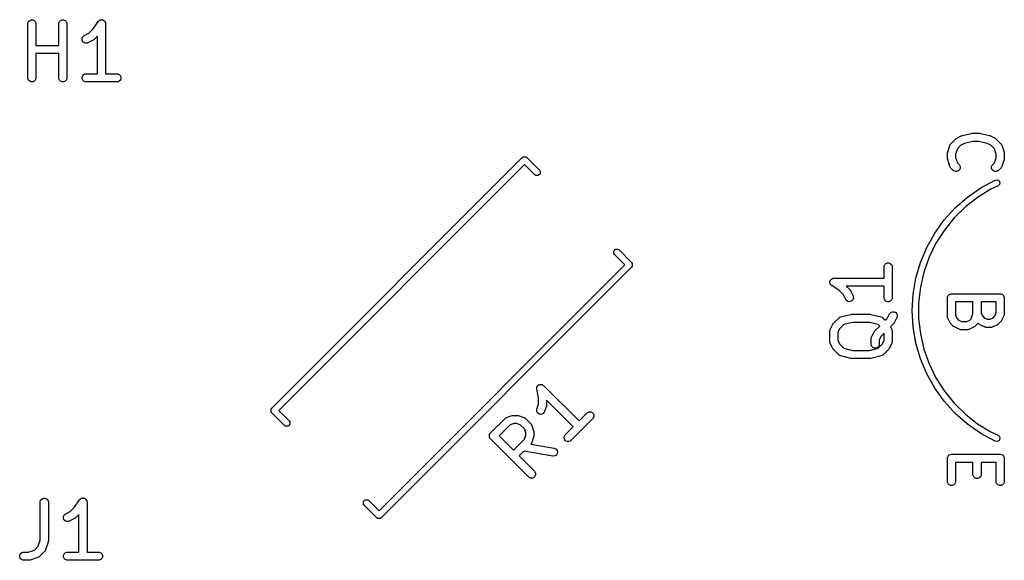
# Model space of a CAD drawing. Header units: inches. Extents: x 4.16 to 5.59, y -4.16 to -3.08.
# Tile 4 of 6: x 4.18 to 4.9, y -3.47 to -3.08. Entities that reach past the tile are written whole.
import ezdxf

# ---------------------------------------------------------------- set-up
doc = ezdxf.new("R2010")
doc.units = ezdxf.units.IN
doc.header["$MEASUREMENT"] = 0
doc.layers.add('F.Silkscreen', color=41, linetype='CONTINUOUS', true_color=0xf2eda1)

msp = doc.modelspace()

# ---------------------------------------------------------------- linework, layer by layer
at = {"layer": 'F.Silkscreen', "linetype": 'CONTINUOUS'}
for p, q in [((4.18752, -3.07893), (4.18758, -3.07835)), ((4.18752, -3.1183), (4.18752, -3.07893)), ((4.18758, -3.07835), (4.18802, -3.07729)), ((4.18802, -3.07729), (4.18884, -3.07647)), ((4.18884, -3.07647), (4.1899, -3.07603)), ((4.1899, -3.07603), (4.19105, -3.07603)), ((4.19105, -3.07603), (4.19212, -3.07647)), ((4.19212, -3.07647), (4.19293, -3.07729)), ((4.19293, -3.07729), (4.19337, -3.07835)), ((4.19337, -3.07835), (4.19343, -3.07893)), ((4.19343, -3.07893), (4.19343, -3.09472)), ((4.21002, -3.07893), (4.21008, -3.07835)), ((4.21002, -3.09472), (4.21002, -3.07893)), ((4.21008, -3.07835), (4.21052, -3.07729)), ((4.21052, -3.07729), (4.21133, -3.07647)), ((4.21133, -3.07647), (4.2124, -3.07603)), ((4.2124, -3.07603), (4.21355, -3.07603)), ((4.21355, -3.07603), (4.21461, -3.07647)), ((4.21461, -3.07647), (4.21543, -3.07729)), ((4.21543, -3.07729), (4.21587, -3.07835)), ((4.21587, -3.07835), (4.21593, -3.07893)), ((4.21593, -3.07893), (4.21593, -3.1183)), ((4.23505, -3.08267), (4.23864, -3.07729)), ((4.23864, -3.07729), (4.239, -3.07684)), ((4.23864, -3.07729), (4.23864, -3.07729)), ((4.23864, -3.07729), (4.23864, -3.07729)), ((4.23864, -3.07729), (4.23864, -3.07729)), ((4.239, -3.07684), (4.23925, -3.07668)), ((4.23925, -3.07668), (4.23945, -3.07647)), ((4.23945, -3.07647), (4.23972, -3.07636)), ((4.23972, -3.07636), (4.23996, -3.0762)), ((4.23996, -3.0762), (4.24025, -3.07615)), ((4.24025, -3.07615), (4.24052, -3.07603)), ((4.24052, -3.07603), (4.24081, -3.07603)), ((4.24081, -3.07603), (4.24109, -3.07598)), ((4.24109, -3.07598), (4.24138, -3.07603)), ((4.24138, -3.07603), (4.24167, -3.07603)), ((4.24167, -3.07603), (4.24194, -3.07614)), ((4.24194, -3.07614), (4.24222, -3.0762)), ((4.24222, -3.0762), (4.24247, -3.07636)), ((4.24247, -3.07636), (4.24274, -3.07647)), ((4.24274, -3.07647), (4.24294, -3.07668)), ((4.24294, -3.07668), (4.24318, -3.07684)), ((4.24318, -3.07684), (4.24334, -3.07708)), ((4.24334, -3.07708), (4.24355, -3.07729)), ((4.24355, -3.07729), (4.24366, -3.07756)), ((4.24366, -3.07756), (4.24382, -3.0778)), ((4.24382, -3.0778), (4.24388, -3.07808)), ((4.24388, -3.07808), (4.24399, -3.07835)), ((4.24399, -3.07835), (4.24405, -3.07892)), ((4.24405, -3.07892), (4.24405, -3.07893)), ((4.24405, -3.07893), (4.24405, -3.07893)), ((4.24405, -3.07893), (4.24405, -3.07893)), ((4.24405, -3.07893), (4.24405, -3.11535)), ((4.22853, -3.08754), (4.23185, -3.08588)), ((4.23185, -3.08588), (4.23505, -3.08267)), ((4.22692, -3.08981), (4.22728, -3.08872)), ((4.227, -3.09096), (4.22692, -3.08981)), ((4.22751, -3.09199), (4.227, -3.09096)), ((4.22728, -3.08872), (4.22804, -3.08785)), ((4.22838, -3.09274), (4.22751, -3.09199)), ((4.22804, -3.08785), (4.22853, -3.08754)), ((4.22948, -3.09311), (4.22838, -3.09274)), ((4.23063, -3.09303), (4.22948, -3.09311)), ((4.23117, -3.09282), (4.23063, -3.09303)), ((4.23492, -3.09094), (4.23117, -3.09282)), ((4.23516, -3.09079), (4.23492, -3.09094)), ((4.23524, -3.09076), (4.23516, -3.09079)), ((4.23532, -3.09069), (4.23524, -3.09076)), ((4.23541, -3.09064), (4.23532, -3.09069)), ((4.23546, -3.09058), (4.23541, -3.09064)), ((4.23568, -3.09039), (4.23546, -3.09058)), ((4.23814, -3.08793), (4.23568, -3.09039)), ((4.23814, -3.11535), (4.23814, -3.08793)), ((4.19343, -3.09472), (4.21002, -3.09472)), ((4.21002, -3.10063), (4.19343, -3.10063)), ((4.19343, -3.10063), (4.19343, -3.1183)), ((4.21002, -3.1183), (4.21002, -3.10063)), ((4.18758, -3.11888), (4.18752, -3.1183)), ((4.18802, -3.11994), (4.18758, -3.11888)), ((4.18884, -3.12076), (4.18802, -3.11994)), ((4.1899, -3.1212), (4.18884, -3.12076)), ((4.19105, -3.1212), (4.1899, -3.1212)), ((4.19212, -3.12076), (4.19105, -3.1212)), ((4.19293, -3.11994), (4.19212, -3.12076)), ((4.19337, -3.11888), (4.19293, -3.11994)), ((4.19343, -3.1183), (4.19337, -3.11888)), ((4.21008, -3.11888), (4.21002, -3.1183)), ((4.21052, -3.11994), (4.21008, -3.11888)), ((4.21133, -3.12076), (4.21052, -3.11994)), ((4.2124, -3.1212), (4.21133, -3.12076)), ((4.21355, -3.1212), (4.2124, -3.1212)), ((4.21461, -3.12076), (4.21355, -3.1212)), ((4.21543, -3.11994), (4.21461, -3.12076)), ((4.21587, -3.11888), (4.21543, -3.11994)), ((4.21593, -3.1183), (4.21587, -3.11888)), ((4.22695, -3.11772), (4.22739, -3.11666)), ((4.22695, -3.11888), (4.22695, -3.11772)), ((4.22739, -3.11994), (4.22695, -3.11888)), ((4.22739, -3.11666), (4.22821, -3.11584)), ((4.22821, -3.12076), (4.22739, -3.11994)), ((4.22821, -3.11584), (4.22927, -3.1154)), ((4.22927, -3.1212), (4.22821, -3.12076)), ((4.22927, -3.1154), (4.22985, -3.11535)), ((4.22985, -3.12125), (4.22927, -3.1212)), ((4.22985, -3.11535), (4.23814, -3.11535)), ((4.25234, -3.12125), (4.22985, -3.12125)), ((4.24405, -3.11535), (4.25234, -3.11535)), ((4.25234, -3.11535), (4.25292, -3.1154)), ((4.25292, -3.1212), (4.25234, -3.12125)), ((4.25292, -3.1154), (4.25398, -3.11584)), ((4.25398, -3.12076), (4.25292, -3.1212)), ((4.25398, -3.11584), (4.2548, -3.11666)), ((4.2548, -3.11994), (4.25398, -3.12076)), ((4.2548, -3.11666), (4.25524, -3.11772)), ((4.25524, -3.11888), (4.2548, -3.11994)), ((4.25524, -3.11772), (4.25524, -3.11888)), ((4.85895, -3.1661), (4.86232, -3.16272)), ((4.86232, -3.16272), (4.86255, -3.16254)), ((4.86255, -3.16254), (4.8626, -3.16248)), ((4.8626, -3.16248), (4.86269, -3.16242)), ((4.86269, -3.16242), (4.86277, -3.16235)), ((4.86277, -3.16235), (4.86284, -3.16232)), ((4.86284, -3.16232), (4.86309, -3.16217)), ((4.86309, -3.16217), (4.86646, -3.16048)), ((4.86646, -3.16048), (4.86651, -3.16046)), ((4.86651, -3.16046), (4.86652, -3.16045)), ((4.86652, -3.16045), (4.86677, -3.16037)), ((4.86677, -3.16037), (4.867, -3.16027)), ((4.867, -3.16027), (4.86703, -3.16027)), ((4.86703, -3.16027), (4.86707, -3.16026)), ((4.86707, -3.16026), (4.87382, -3.15857)), ((4.8749, -3.16439), (4.86882, -3.16591)), ((4.87382, -3.15857), (4.87392, -3.15855)), ((4.87392, -3.15855), (4.87396, -3.15854)), ((4.87396, -3.15854), (4.87417, -3.15852)), ((4.87417, -3.15852), (4.87439, -3.15848)), ((4.87439, -3.15848), (4.87443, -3.15849)), ((4.87443, -3.15849), (4.87453, -3.15848)), ((4.87453, -3.15848), (4.8796, -3.15848)), ((4.87923, -3.16439), (4.8749, -3.16439)), ((4.88531, -3.16591), (4.87923, -3.16439)), ((4.8796, -3.15848), (4.8797, -3.15849)), ((4.8797, -3.15849), (4.87974, -3.15848)), ((4.87974, -3.15848), (4.87995, -3.15852)), ((4.87995, -3.15852), (4.88017, -3.15854)), ((4.88017, -3.15854), (4.88021, -3.15855)), ((4.88021, -3.15855), (4.88031, -3.15857)), ((4.88031, -3.15857), (4.88706, -3.16026)), ((4.88706, -3.16026), (4.8871, -3.16027)), ((4.8871, -3.16027), (4.88712, -3.16027)), ((4.88712, -3.16027), (4.88736, -3.16037)), ((4.88736, -3.16037), (4.88761, -3.16045)), ((4.88761, -3.16045), (4.88762, -3.16046)), ((4.88762, -3.16046), (4.88767, -3.16048)), ((4.88767, -3.16048), (4.89104, -3.16217)), ((4.89104, -3.16217), (4.89129, -3.16232)), ((4.89129, -3.16232), (4.89136, -3.16235)), ((4.89136, -3.16235), (4.89144, -3.16242)), ((4.89144, -3.16242), (4.89153, -3.16248)), ((4.89153, -3.16248), (4.89158, -3.16254)), ((4.89158, -3.16254), (4.89181, -3.16272)), ((4.89181, -3.16272), (4.89518, -3.1661)), ((4.85648, -3.1726), (4.85655, -3.17231)), ((4.85655, -3.17231), (4.85823, -3.16725)), ((4.85823, -3.16725), (4.85847, -3.16672)), ((4.85847, -3.16672), (4.85854, -3.16664)), ((4.85854, -3.16664), (4.85858, -3.16654)), ((4.85858, -3.16654), (4.85895, -3.1661)), ((4.86362, -3.16978), (4.8623, -3.17372)), ((4.86616, -3.16724), (4.86362, -3.16978)), ((4.86882, -3.16591), (4.86616, -3.16724)), ((4.88797, -3.16724), (4.88531, -3.16591)), ((4.89051, -3.16978), (4.88797, -3.16724)), ((4.89183, -3.17372), (4.89051, -3.16978)), ((4.89518, -3.1661), (4.89555, -3.16654)), ((4.89555, -3.16654), (4.89559, -3.16664)), ((4.89559, -3.16664), (4.89566, -3.16672)), ((4.89566, -3.16672), (4.8959, -3.16725)), ((4.8959, -3.16725), (4.89758, -3.17231)), ((4.89758, -3.17231), (4.89765, -3.1726)), ((4.36499, -3.35831), (4.54705, -3.17624)), ((4.54705, -3.17624), (4.54782, -3.17573)), ((4.54782, -3.17573), (4.54963, -3.17573)), ((4.54963, -3.17573), (4.55039, -3.17624)), ((4.55039, -3.17624), (4.55958, -3.18543)), ((4.8564, -3.17325), (4.85642, -3.17295)), ((4.8564, -3.17662), (4.8564, -3.17325)), ((4.85642, -3.17691), (4.8564, -3.17662)), ((4.85642, -3.17288), (4.85644, -3.17277)), ((4.85642, -3.17295), (4.85642, -3.17288)), ((4.85642, -3.17699), (4.85642, -3.17691)), ((4.85644, -3.17709), (4.85642, -3.17699)), ((4.85644, -3.17277), (4.85645, -3.17267)), ((4.85645, -3.1772), (4.85644, -3.17709)), ((4.85645, -3.17267), (4.85648, -3.1726)), ((4.85648, -3.17727), (4.85645, -3.1772)), ((4.85655, -3.17755), (4.85648, -3.17727)), ((4.85823, -3.18262), (4.85655, -3.17755)), ((4.8623, -3.17372), (4.8623, -3.17614)), ((4.8623, -3.17614), (4.86362, -3.18009)), ((4.89051, -3.18009), (4.89183, -3.17614)), ((4.89183, -3.17614), (4.89183, -3.17372)), ((4.89758, -3.17755), (4.8959, -3.18262)), ((4.89765, -3.17727), (4.89758, -3.17755)), ((4.89765, -3.1726), (4.89768, -3.17267)), ((4.89768, -3.1772), (4.89765, -3.17727)), ((4.89768, -3.17267), (4.89769, -3.17277)), ((4.89769, -3.17709), (4.89768, -3.1772)), ((4.89769, -3.17277), (4.89771, -3.17288)), ((4.89771, -3.17699), (4.89769, -3.17709)), ((4.89771, -3.17288), (4.89771, -3.17295)), ((4.89771, -3.17295), (4.89773, -3.17325)), ((4.89773, -3.17662), (4.89771, -3.17691)), ((4.89771, -3.17691), (4.89771, -3.17699)), ((4.89773, -3.17325), (4.89773, -3.17662)), ((4.54872, -3.18125), (4.37, -3.35998)), ((4.55624, -3.18877), (4.54872, -3.18125)), ((4.55958, -3.18543), (4.56009, -3.1862)), ((4.56009, -3.1862), (4.56009, -3.18801)), ((4.85847, -3.18314), (4.85823, -3.18262)), ((4.85854, -3.18322), (4.85847, -3.18314)), ((4.85858, -3.18332), (4.85854, -3.18322)), ((4.85895, -3.18377), (4.85858, -3.18332)), ((4.86063, -3.18546), (4.85895, -3.18377)), ((4.86108, -3.18582), (4.86063, -3.18546)), ((4.86215, -3.18626), (4.86108, -3.18582)), ((4.8633, -3.18626), (4.86215, -3.18626)), ((4.86436, -3.18582), (4.8633, -3.18626)), ((4.86362, -3.18009), (4.86481, -3.18128)), ((4.86518, -3.18501), (4.86436, -3.18582)), ((4.86481, -3.18128), (4.86518, -3.18173)), ((4.86518, -3.18173), (4.86562, -3.18279)), ((4.86562, -3.18394), (4.86518, -3.18501)), ((4.86562, -3.18279), (4.86562, -3.18394)), ((4.88851, -3.18279), (4.88895, -3.18173)), ((4.88851, -3.18394), (4.88851, -3.18279)), ((4.88895, -3.18501), (4.88851, -3.18394)), ((4.88895, -3.18173), (4.88932, -3.18128)), ((4.88977, -3.18582), (4.88895, -3.18501)), ((4.88932, -3.18128), (4.89051, -3.18009)), ((4.89083, -3.18626), (4.88977, -3.18582)), ((4.89198, -3.18626), (4.89083, -3.18626)), ((4.89305, -3.18582), (4.89198, -3.18626)), ((4.89349, -3.18546), (4.89305, -3.18582)), ((4.89518, -3.18377), (4.89349, -3.18546)), ((4.89555, -3.18332), (4.89518, -3.18377)), ((4.89559, -3.18322), (4.89555, -3.18332)), ((4.89566, -3.18314), (4.89559, -3.18322)), ((4.8959, -3.18262), (4.89566, -3.18314)), ((4.55701, -3.18928), (4.55624, -3.18877)), ((4.55881, -3.18928), (4.55701, -3.18928)), ((4.56009, -3.18801), (4.55881, -3.18928)), ((4.88071, -3.19811), (4.89117, -3.19249)), ((4.89117, -3.19249), (4.89262, -3.19231)), ((4.89262, -3.19231), (4.8939, -3.19302)), ((4.8939, -3.19302), (4.89452, -3.19434)), ((4.87096, -3.20488), (4.88071, -3.19811)), ((4.88802, -3.19917), (4.87834, -3.2051)), ((4.89317, -3.19677), (4.88802, -3.19917)), ((4.89424, -3.19578), (4.89317, -3.19677)), ((4.89452, -3.19434), (4.89424, -3.19578)), ((4.86203, -3.21271), (4.87096, -3.20488)), ((4.87834, -3.2051), (4.86939, -3.21209)), ((4.85405, -3.2215), (4.86203, -3.21271)), ((4.86939, -3.21209), (4.86129, -3.22006)), ((4.84711, -3.23113), (4.85405, -3.2215)), ((4.86129, -3.22006), (4.85414, -3.22888)), ((4.85414, -3.22888), (4.84804, -3.23846)), ((4.84131, -3.24149), (4.84711, -3.23113)), ((4.61363, -3.2441), (4.61491, -3.24282)), ((4.61363, -3.24591), (4.61363, -3.2441)), ((4.61491, -3.24282), (4.61672, -3.24282)), ((4.61672, -3.24282), (4.61749, -3.24334)), ((4.61749, -3.24334), (4.62667, -3.25252)), ((4.83672, -3.25244), (4.84131, -3.24149)), ((4.84804, -3.23846), (4.84306, -3.24867)), ((4.61414, -3.24668), (4.61363, -3.24591)), ((4.62166, -3.25419), (4.61414, -3.24668)), ((4.84306, -3.24867), (4.83927, -3.25937)), ((4.44294, -3.43292), (4.62166, -3.25419)), ((4.62667, -3.25586), (4.44461, -3.43793)), ((4.62667, -3.25252), (4.62718, -3.25329)), ((4.62718, -3.2551), (4.62667, -3.25586)), ((4.62718, -3.25329), (4.62718, -3.25329)), ((4.62718, -3.25329), (4.62718, -3.2551)), ((4.81023, -3.25553), (4.81029, -3.25495)), ((4.81023, -3.26383), (4.81023, -3.25553)), ((4.81029, -3.25495), (4.81073, -3.25389)), ((4.81073, -3.25389), (4.81154, -3.25308)), ((4.81154, -3.25308), (4.81261, -3.25263)), ((4.81261, -3.25263), (4.81376, -3.25263)), ((4.81376, -3.25263), (4.81482, -3.25308)), ((4.81482, -3.25308), (4.81564, -3.25389)), ((4.81564, -3.25389), (4.81608, -3.25495)), ((4.81608, -3.25495), (4.81613, -3.25553)), ((4.81613, -3.25553), (4.81613, -3.27803)), ((4.83339, -3.26384), (4.83672, -3.25244)), ((4.77103, -3.26594), (4.77108, -3.26565)), ((4.77108, -3.26565), (4.77124, -3.26541)), ((4.77124, -3.26541), (4.77136, -3.26514)), ((4.77136, -3.26514), (4.77156, -3.26493)), ((4.77156, -3.26493), (4.77172, -3.26469)), ((4.77172, -3.26469), (4.77196, -3.26453)), ((4.77196, -3.26453), (4.77217, -3.26432)), ((4.77217, -3.26432), (4.77244, -3.26421)), ((4.77244, -3.26421), (4.77268, -3.26405)), ((4.77268, -3.26405), (4.77297, -3.26399)), ((4.77297, -3.26399), (4.77324, -3.26388)), ((4.77324, -3.26388), (4.77381, -3.26383)), ((4.77381, -3.26383), (4.77381, -3.26383)), ((4.77381, -3.26383), (4.77381, -3.26383)), ((4.77381, -3.26383), (4.77381, -3.26383)), ((4.77381, -3.26383), (4.81023, -3.26383)), ((4.83138, -3.27555), (4.83339, -3.26384)), ((4.83927, -3.25937), (4.83672, -3.27044)), ((4.77086, -3.26678), (4.77092, -3.2665)), ((4.77092, -3.26707), (4.77086, -3.26678)), ((4.77092, -3.2662), (4.77103, -3.26594)), ((4.77092, -3.2665), (4.77092, -3.2662)), ((4.77092, -3.26736), (4.77092, -3.26707)), ((4.77103, -3.26763), (4.77092, -3.26736)), ((4.77108, -3.26791), (4.77103, -3.26763)), ((4.77125, -3.26815), (4.77108, -3.26791)), ((4.77136, -3.26842), (4.77125, -3.26815)), ((4.77156, -3.26863), (4.77136, -3.26842)), ((4.77173, -3.26887), (4.77156, -3.26863)), ((4.77217, -3.26923), (4.77173, -3.26887)), ((4.77217, -3.26924), (4.77217, -3.26923)), ((4.77217, -3.26923), (4.77217, -3.26923)), ((4.77217, -3.26923), (4.77217, -3.26923)), ((4.77755, -3.27282), (4.77217, -3.26924)), ((4.81023, -3.26973), (4.78282, -3.26973)), ((4.78282, -3.26973), (4.78527, -3.27219)), ((4.78527, -3.27219), (4.78546, -3.27242)), ((4.78546, -3.27242), (4.78552, -3.27247)), ((4.78552, -3.27247), (4.78557, -3.27256)), ((4.78557, -3.27256), (4.78564, -3.27264)), ((4.78564, -3.27264), (4.78567, -3.27271)), ((4.78567, -3.27271), (4.78583, -3.27296)), ((4.81023, -3.27803), (4.81023, -3.26973)), ((4.83672, -3.27044), (4.83543, -3.28172)), ((4.78076, -3.27603), (4.77755, -3.27282)), ((4.78242, -3.27935), (4.78076, -3.27603)), ((4.78273, -3.27984), (4.78242, -3.27935)), ((4.7836, -3.28059), (4.78273, -3.27984)), ((4.78583, -3.27296), (4.7877, -3.27671)), ((4.78763, -3.27949), (4.78687, -3.28036)), ((4.78799, -3.2784), (4.78763, -3.27949)), ((4.7877, -3.27671), (4.78791, -3.27725)), ((4.78791, -3.27725), (4.78799, -3.2784)), ((4.81029, -3.2786), (4.81023, -3.27803)), ((4.81073, -3.27967), (4.81029, -3.2786)), ((4.81154, -3.28048), (4.81073, -3.27967)), ((4.81564, -3.27967), (4.81482, -3.28048)), ((4.81608, -3.2786), (4.81564, -3.27967)), ((4.81613, -3.27803), (4.81608, -3.2786)), ((4.83071, -3.2874), (4.83138, -3.27555)), ((4.8564, -3.27812), (4.85645, -3.27755)), ((4.8564, -3.29162), (4.8564, -3.27812)), ((4.85645, -3.27755), (4.85689, -3.27648)), ((4.85689, -3.27648), (4.85771, -3.27567)), ((4.85771, -3.27567), (4.85877, -3.27523)), ((4.85877, -3.27523), (4.85935, -3.27517)), ((4.85935, -3.27517), (4.89478, -3.27517)), ((4.89478, -3.27517), (4.89536, -3.27523)), ((4.89536, -3.27523), (4.89642, -3.27567)), ((4.89642, -3.27567), (4.89724, -3.27648)), ((4.89724, -3.27648), (4.89768, -3.27755)), ((4.89768, -3.27755), (4.89773, -3.27812)), ((4.89773, -3.27812), (4.89773, -3.28993)), ((4.78469, -3.28096), (4.7836, -3.28059)), ((4.78584, -3.28088), (4.78469, -3.28096)), ((4.78687, -3.28036), (4.78584, -3.28088)), ((4.81261, -3.28092), (4.81154, -3.28048)), ((4.81376, -3.28092), (4.81261, -3.28092)), ((4.81482, -3.28048), (4.81376, -3.28092)), ((4.83543, -3.28172), (4.83543, -3.2874)), ((4.87496, -3.28107), (4.8623, -3.28107)), ((4.8623, -3.28107), (4.8623, -3.29092)), ((4.87496, -3.28945), (4.87496, -3.28107)), ((4.89183, -3.28107), (4.88086, -3.28107)), ((4.88086, -3.28107), (4.88086, -3.28924)), ((4.89183, -3.28924), (4.89183, -3.28107)), ((4.7736, -3.29656), (4.77735, -3.29281)), ((4.77735, -3.29281), (4.7778, -3.29245)), ((4.7778, -3.29245), (4.778, -3.29236)), ((4.778, -3.29236), (4.77817, -3.29223)), ((4.77817, -3.29223), (4.77872, -3.29204)), ((4.77872, -3.29204), (4.78622, -3.29016)), ((4.78622, -3.29016), (4.78632, -3.29015)), ((4.78632, -3.29015), (4.78636, -3.29013)), ((4.78636, -3.29013), (4.78658, -3.29011)), ((4.78658, -3.29011), (4.78679, -3.29008)), ((4.78679, -3.29008), (4.78683, -3.29008)), ((4.78683, -3.29008), (4.78694, -3.29007)), ((4.78694, -3.29007), (4.80006, -3.29007)), ((4.80006, -3.29007), (4.80016, -3.29008)), ((4.80016, -3.29008), (4.8002, -3.29008)), ((4.8002, -3.29008), (4.80042, -3.29011)), ((4.80042, -3.29011), (4.80063, -3.29013)), ((4.80063, -3.29013), (4.80067, -3.29015)), ((4.80067, -3.29015), (4.80077, -3.29016)), ((4.80077, -3.29016), (4.80827, -3.29204)), ((4.80827, -3.29204), (4.80882, -3.29223)), ((4.80882, -3.29223), (4.809, -3.29236)), ((4.809, -3.29236), (4.8092, -3.29245)), ((4.8092, -3.29245), (4.80965, -3.29281)), ((4.80965, -3.29281), (4.81131, -3.29447)), ((4.81131, -3.29447), (4.81263, -3.29315)), ((4.81263, -3.29315), (4.81429, -3.28983)), ((4.81429, -3.28983), (4.8146, -3.28934)), ((4.8146, -3.28934), (4.81547, -3.28859)), ((4.81547, -3.28859), (4.81656, -3.28822)), ((4.81656, -3.28822), (4.81771, -3.2883)), ((4.81957, -3.29247), (4.8177, -3.29622)), ((4.81771, -3.2883), (4.81874, -3.28882)), ((4.81874, -3.28882), (4.8195, -3.28969)), ((4.8195, -3.28969), (4.81986, -3.29078)), ((4.81978, -3.29193), (4.81957, -3.29247)), ((4.81986, -3.29078), (4.81978, -3.29193)), ((4.83138, -3.29926), (4.83071, -3.2874)), ((4.83543, -3.2874), (4.83543, -3.29308)), ((4.83543, -3.29308), (4.83672, -3.30436)), ((4.85645, -3.2922), (4.8564, -3.29162)), ((4.85649, -3.29229), (4.85645, -3.2922)), ((4.8565, -3.2924), (4.85649, -3.29229)), ((4.85671, -3.29294), (4.8565, -3.2924)), ((4.85839, -3.29631), (4.85671, -3.29294)), ((4.8623, -3.29092), (4.86346, -3.29325)), ((4.86346, -3.29325), (4.86447, -3.29425)), ((4.86447, -3.29425), (4.86679, -3.29542)), ((4.87046, -3.29542), (4.87278, -3.29425)), ((4.87278, -3.29425), (4.87364, -3.2934)), ((4.87364, -3.2934), (4.87496, -3.28945)), ((4.88086, -3.28924), (4.88202, -3.29156)), ((4.88202, -3.29156), (4.88303, -3.29257)), ((4.88303, -3.29257), (4.88535, -3.29373)), ((4.88535, -3.29373), (4.88734, -3.29373)), ((4.88734, -3.29373), (4.88966, -3.29257)), ((4.88966, -3.29257), (4.89067, -3.29156)), ((4.89067, -3.29156), (4.89183, -3.28924)), ((4.89742, -3.29125), (4.89573, -3.29463)), ((4.89763, -3.29071), (4.89742, -3.29125)), ((4.89764, -3.29061), (4.89763, -3.29071)), ((4.89768, -3.29051), (4.89764, -3.29061)), ((4.89773, -3.28993), (4.89768, -3.29051)), ((4.77096, -3.30162), (4.77117, -3.30108)), ((4.77117, -3.30108), (4.77305, -3.29733)), ((4.77305, -3.29733), (4.7732, -3.29708)), ((4.7732, -3.29708), (4.77323, -3.29701)), ((4.77323, -3.29701), (4.7733, -3.29693)), ((4.7733, -3.29693), (4.77335, -3.29684)), ((4.77335, -3.29684), (4.77341, -3.29679)), ((4.77341, -3.29679), (4.7736, -3.29656)), ((4.77811, -3.3004), (4.77676, -3.3031)), ((4.78095, -3.29757), (4.77811, -3.3004)), ((4.7873, -3.29598), (4.78095, -3.29757)), ((4.79969, -3.29598), (4.7873, -3.29598)), ((4.80605, -3.29757), (4.79969, -3.29598)), ((4.80359, -3.30219), (4.80713, -3.29865)), ((4.80713, -3.29865), (4.80605, -3.29757)), ((4.81714, -3.29699), (4.8149, -3.29923)), ((4.8149, -3.29923), (4.81582, -3.30108)), ((4.81582, -3.30108), (4.81603, -3.30162)), ((4.81733, -3.29676), (4.81714, -3.29699)), ((4.81739, -3.29671), (4.81733, -3.29676)), ((4.81745, -3.29662), (4.81739, -3.29671)), ((4.81751, -3.29654), (4.81745, -3.29662)), ((4.81754, -3.29647), (4.81751, -3.29654)), ((4.8177, -3.29622), (4.81754, -3.29647)), ((4.83339, -3.31096), (4.83138, -3.29926)), ((4.85855, -3.29656), (4.85839, -3.29631)), ((4.85858, -3.29663), (4.85855, -3.29656)), ((4.85865, -3.29672), (4.85858, -3.29663)), ((4.8587, -3.2968), (4.85865, -3.29672)), ((4.85876, -3.29686), (4.8587, -3.2968)), ((4.85895, -3.29708), (4.85876, -3.29686)), ((4.86063, -3.29877), (4.85895, -3.29708)), ((4.86086, -3.29896), (4.86063, -3.29877)), ((4.86091, -3.29901), (4.86086, -3.29896)), ((4.861, -3.29907), (4.86091, -3.29901)), ((4.86108, -3.29914), (4.861, -3.29907)), ((4.86115, -3.29917), (4.86108, -3.29914)), ((4.8614, -3.29932), (4.86115, -3.29917)), ((4.86478, -3.30101), (4.8614, -3.29932)), ((4.86532, -3.30122), (4.86478, -3.30101)), ((4.86542, -3.30122), (4.86532, -3.30122)), ((4.86552, -3.30126), (4.86542, -3.30122)), ((4.8661, -3.30132), (4.86552, -3.30126)), ((4.87116, -3.30132), (4.8661, -3.30132)), ((4.86679, -3.29542), (4.87046, -3.29542)), ((4.87174, -3.30126), (4.87116, -3.30132)), ((4.87183, -3.30122), (4.87174, -3.30126)), ((4.87194, -3.30122), (4.87183, -3.30122)), ((4.87248, -3.30101), (4.87194, -3.30122)), ((4.87585, -3.29932), (4.87248, -3.30101)), ((4.8761, -3.29917), (4.87585, -3.29932)), ((4.87617, -3.29914), (4.8761, -3.29917)), ((4.87626, -3.29907), (4.87617, -3.29914)), ((4.87634, -3.29901), (4.87626, -3.29907)), ((4.8764, -3.29896), (4.87634, -3.29901)), ((4.87662, -3.29877), (4.8764, -3.29896)), ((4.87831, -3.29708), (4.87662, -3.29877)), ((4.87868, -3.29663), (4.87831, -3.29708)), ((4.8787, -3.29658), (4.87868, -3.29663)), ((4.87919, -3.29708), (4.8787, -3.29658)), ((4.87942, -3.29727), (4.87919, -3.29708)), ((4.87947, -3.29733), (4.87942, -3.29727)), ((4.87956, -3.29738), (4.87947, -3.29733)), ((4.87964, -3.29745), (4.87956, -3.29738)), ((4.87971, -3.29748), (4.87964, -3.29745)), ((4.87996, -3.29764), (4.87971, -3.29748)), ((4.88334, -3.29932), (4.87996, -3.29764)), ((4.88388, -3.29953), (4.88334, -3.29932)), ((4.88398, -3.29954), (4.88388, -3.29953)), ((4.88408, -3.29958), (4.88398, -3.29954)), ((4.88466, -3.29963), (4.88408, -3.29958)), ((4.88803, -3.29963), (4.88466, -3.29963)), ((4.88861, -3.29958), (4.88803, -3.29963)), ((4.88871, -3.29954), (4.88861, -3.29958)), ((4.88881, -3.29953), (4.88871, -3.29954)), ((4.88935, -3.29932), (4.88881, -3.29953)), ((4.89273, -3.29764), (4.88935, -3.29932)), ((4.89298, -3.29748), (4.89273, -3.29764)), ((4.89305, -3.29745), (4.89298, -3.29748)), ((4.89313, -3.29738), (4.89305, -3.29745)), ((4.89322, -3.29733), (4.89313, -3.29738)), ((4.89327, -3.29727), (4.89322, -3.29733)), ((4.89349, -3.29708), (4.89327, -3.29727)), ((4.89518, -3.2954), (4.89349, -3.29708)), ((4.89537, -3.29517), (4.89518, -3.2954)), ((4.89543, -3.29512), (4.89537, -3.29517)), ((4.89548, -3.29503), (4.89543, -3.29512)), ((4.89555, -3.29495), (4.89548, -3.29503)), ((4.89558, -3.29488), (4.89555, -3.29495)), ((4.89573, -3.29463), (4.89558, -3.29488)), ((4.77086, -3.3024), (4.77092, -3.30182)), ((4.77086, -3.3099), (4.77086, -3.3024)), ((4.77092, -3.30182), (4.77096, -3.30173)), ((4.77096, -3.30173), (4.77096, -3.30162)), ((4.77676, -3.3031), (4.77676, -3.3092)), ((4.80086, -3.30802), (4.80091, -3.30745)), ((4.80086, -3.31177), (4.80086, -3.30802)), ((4.80091, -3.30745), (4.80095, -3.30735)), ((4.80095, -3.30735), (4.80096, -3.30724)), ((4.80096, -3.30724), (4.80117, -3.3067)), ((4.80117, -3.3067), (4.80304, -3.30295)), ((4.80304, -3.30295), (4.8032, -3.30271)), ((4.8032, -3.30271), (4.80323, -3.30263)), ((4.80323, -3.30263), (4.80329, -3.30255)), ((4.80329, -3.30255), (4.80335, -3.30246)), ((4.80335, -3.30246), (4.80341, -3.30241)), ((4.80341, -3.30241), (4.80359, -3.30219)), ((4.80811, -3.30602), (4.80676, -3.30872)), ((4.81023, -3.3039), (4.80811, -3.30602)), ((4.81023, -3.3092), (4.81023, -3.3039)), ((4.81603, -3.30162), (4.81604, -3.30173)), ((4.81604, -3.30173), (4.81608, -3.30182)), ((4.81608, -3.30182), (4.81613, -3.3024)), ((4.81613, -3.3024), (4.81613, -3.3099)), ((4.83672, -3.30436), (4.83927, -3.31543)), ((4.77092, -3.31047), (4.77086, -3.3099)), ((4.77096, -3.31057), (4.77092, -3.31047)), ((4.77096, -3.31068), (4.77096, -3.31057)), ((4.77117, -3.31122), (4.77096, -3.31068)), ((4.77305, -3.31497), (4.77117, -3.31122)), ((4.7732, -3.31522), (4.77305, -3.31497)), ((4.77323, -3.31529), (4.7732, -3.31522)), ((4.7733, -3.31537), (4.77323, -3.31529)), ((4.77335, -3.31546), (4.7733, -3.31537)), ((4.77341, -3.31551), (4.77335, -3.31546)), ((4.7736, -3.31574), (4.77341, -3.31551)), ((4.77735, -3.31949), (4.7736, -3.31574)), ((4.77676, -3.3092), (4.77811, -3.3119)), ((4.77811, -3.3119), (4.78095, -3.31473)), ((4.78095, -3.31473), (4.7873, -3.31632)), ((4.79969, -3.31632), (4.80605, -3.31473)), ((4.80091, -3.31235), (4.80086, -3.31177)), ((4.80135, -3.31341), (4.80091, -3.31235)), ((4.80217, -3.31423), (4.80135, -3.31341)), ((4.80323, -3.31467), (4.80217, -3.31423)), ((4.80438, -3.31467), (4.80323, -3.31467)), ((4.80545, -3.31423), (4.80438, -3.31467)), ((4.80626, -3.31341), (4.80545, -3.31423)), ((4.80605, -3.31473), (4.80888, -3.3119)), ((4.8067, -3.31235), (4.80626, -3.31341)), ((4.80676, -3.31177), (4.8067, -3.31235)), ((4.80676, -3.30872), (4.80676, -3.31177)), ((4.80888, -3.3119), (4.81023, -3.3092)), ((4.81339, -3.31574), (4.80965, -3.31949)), ((4.81358, -3.31551), (4.81339, -3.31574)), ((4.81364, -3.31546), (4.81358, -3.31551)), ((4.8137, -3.31537), (4.81364, -3.31546)), ((4.81376, -3.31529), (4.8137, -3.31537)), ((4.81379, -3.31522), (4.81376, -3.31529)), ((4.81395, -3.31497), (4.81379, -3.31522)), ((4.81582, -3.31122), (4.81395, -3.31497)), ((4.81603, -3.31068), (4.81582, -3.31122)), ((4.81604, -3.31057), (4.81603, -3.31068)), ((4.81608, -3.31047), (4.81604, -3.31057)), ((4.81613, -3.3099), (4.81608, -3.31047)), ((4.83672, -3.32236), (4.83339, -3.31096)), ((4.83927, -3.31543), (4.84306, -3.32614)), ((4.7778, -3.31985), (4.77735, -3.31949)), ((4.778, -3.31994), (4.7778, -3.31985)), ((4.77817, -3.32007), (4.778, -3.31994)), ((4.77872, -3.32026), (4.77817, -3.32007)), ((4.78622, -3.32214), (4.77872, -3.32026)), ((4.78632, -3.32215), (4.78622, -3.32214)), ((4.78636, -3.32217), (4.78632, -3.32215)), ((4.78658, -3.32219), (4.78636, -3.32217)), ((4.78679, -3.32222), (4.78658, -3.32219)), ((4.78683, -3.32222), (4.78679, -3.32222)), ((4.78694, -3.32223), (4.78683, -3.32222)), ((4.80006, -3.32223), (4.78694, -3.32223)), ((4.7873, -3.31632), (4.79969, -3.31632)), ((4.80016, -3.32222), (4.80006, -3.32223)), ((4.8002, -3.32222), (4.80016, -3.32222)), ((4.80042, -3.32219), (4.8002, -3.32222)), ((4.80063, -3.32217), (4.80042, -3.32219)), ((4.80067, -3.32215), (4.80063, -3.32217)), ((4.80077, -3.32214), (4.80067, -3.32215)), ((4.80827, -3.32026), (4.80077, -3.32214)), ((4.80882, -3.32007), (4.80827, -3.32026)), ((4.809, -3.31994), (4.80882, -3.32007)), ((4.8092, -3.31985), (4.809, -3.31994)), ((4.80965, -3.31949), (4.8092, -3.31985)), ((4.84131, -3.33331), (4.83672, -3.32236)), ((4.84306, -3.32614), (4.84804, -3.33634)), ((4.84711, -3.34367), (4.84131, -3.33331)), ((4.84804, -3.33634), (4.85414, -3.34592)), ((4.5576, -3.34397), (4.55765, -3.34368)), ((4.55765, -3.34454), (4.5576, -3.34397)), ((4.55765, -3.34339), (4.55776, -3.34312)), ((4.55765, -3.34368), (4.55765, -3.34339)), ((4.55776, -3.34312), (4.55782, -3.34284)), ((4.55782, -3.34284), (4.55798, -3.3426)), ((4.55798, -3.3426), (4.55809, -3.34233)), ((4.55809, -3.34233), (4.5583, -3.34212)), ((4.5583, -3.34212), (4.55846, -3.34188)), ((4.55846, -3.34188), (4.5587, -3.34172)), ((4.5587, -3.34172), (4.55891, -3.34151)), ((4.55891, -3.34151), (4.55918, -3.3414)), ((4.55918, -3.3414), (4.55942, -3.34124)), ((4.55942, -3.34124), (4.5597, -3.34118)), ((4.5597, -3.34118), (4.55997, -3.34107)), ((4.55997, -3.34107), (4.56026, -3.34107)), ((4.56026, -3.34107), (4.56055, -3.34102)), ((4.56055, -3.34102), (4.56083, -3.34107)), ((4.56083, -3.34107), (4.56113, -3.34107)), ((4.56113, -3.34107), (4.56139, -3.34118)), ((4.56139, -3.34118), (4.56168, -3.34124)), ((4.56168, -3.34124), (4.56192, -3.3414)), ((4.56192, -3.3414), (4.56219, -3.34151)), ((4.56219, -3.34151), (4.56263, -3.34188)), ((4.56263, -3.34188), (4.56264, -3.34188)), ((4.56264, -3.34188), (4.56264, -3.34188)), ((4.56264, -3.34188), (4.56264, -3.34188)), ((4.56264, -3.34188), (4.58839, -3.36763)), ((4.85405, -3.35331), (4.84711, -3.34367)), ((4.55765, -3.34455), (4.55765, -3.34454)), ((4.55765, -3.34454), (4.55765, -3.34454)), ((4.55892, -3.35089), (4.55765, -3.34455)), ((4.55765, -3.34455), (4.55765, -3.34455)), ((4.55892, -3.35542), (4.55892, -3.35089)), ((4.85414, -3.34592), (4.86129, -3.35475)), ((4.36448, -3.35908), (4.36499, -3.35831)), ((4.55775, -3.35894), (4.55892, -3.35542)), ((4.56468, -3.35683), (4.56335, -3.36081)), ((4.56474, -3.35655), (4.56468, -3.35683)), ((4.56477, -3.35648), (4.56474, -3.35655)), ((4.56478, -3.35637), (4.56477, -3.35648)), ((4.56481, -3.35627), (4.56478, -3.35637)), ((4.56483, -3.3559), (4.5648, -3.35619)), ((4.5648, -3.35619), (4.56481, -3.35627)), ((4.58421, -3.37181), (4.56483, -3.35242)), ((4.56483, -3.35242), (4.56483, -3.3559)), ((4.86203, -3.3621), (4.85405, -3.35331)), ((4.86129, -3.35475), (4.86939, -3.36271)), ((4.36448, -3.36088), (4.36448, -3.35908)), ((4.36499, -3.36165), (4.36448, -3.36088)), ((4.37417, -3.37084), (4.36499, -3.36165)), ((4.37, -3.35998), (4.37751, -3.3675)), ((4.524, -3.37635), (4.5346, -3.36574)), ((4.5346, -3.36574), (4.53505, -3.36537)), ((4.53505, -3.36537), (4.53515, -3.36533)), ((4.53515, -3.36533), (4.53523, -3.36526)), ((4.53523, -3.36526), (4.53575, -3.36503)), ((4.53575, -3.36503), (4.53973, -3.3637)), ((4.53973, -3.3637), (4.54002, -3.36364)), ((4.54002, -3.36364), (4.54009, -3.36361)), ((4.54009, -3.36361), (4.54019, -3.3636)), ((4.54019, -3.3636), (4.5403, -3.36357)), ((4.5403, -3.36357), (4.54037, -3.36358)), ((4.54037, -3.36358), (4.54067, -3.36355)), ((4.54067, -3.36355), (4.54332, -3.36355)), ((4.54332, -3.36355), (4.54361, -3.36358)), ((4.54361, -3.36358), (4.54369, -3.36357)), ((4.54369, -3.36357), (4.54379, -3.3636)), ((4.54379, -3.3636), (4.54389, -3.36361)), ((4.54389, -3.36361), (4.54396, -3.36364)), ((4.54396, -3.36364), (4.54425, -3.3637)), ((4.54425, -3.3637), (4.54823, -3.36503)), ((4.54823, -3.36503), (4.54876, -3.36526)), ((4.54876, -3.36526), (4.54884, -3.36533)), ((4.54884, -3.36533), (4.54893, -3.36537)), ((4.54893, -3.36537), (4.54938, -3.36574)), ((4.54938, -3.36574), (4.55336, -3.36972)), ((4.55762, -3.35951), (4.55775, -3.35894)), ((4.5577, -3.36066), (4.55762, -3.35951)), ((4.55822, -3.36169), (4.5577, -3.36066)), ((4.55909, -3.36244), (4.55822, -3.36169)), ((4.56018, -3.36281), (4.55909, -3.36244)), ((4.56133, -3.36272), (4.56018, -3.36281)), ((4.56236, -3.36221), (4.56133, -3.36272)), ((4.56312, -3.36134), (4.56236, -3.36221)), ((4.56335, -3.36081), (4.56312, -3.36134)), ((4.58839, -3.36763), (4.59425, -3.36177)), ((4.59425, -3.36177), (4.5947, -3.3614)), ((4.5947, -3.3614), (4.59577, -3.36096)), ((4.59577, -3.36096), (4.59692, -3.36096)), ((4.59692, -3.36096), (4.59798, -3.3614)), ((4.59798, -3.3614), (4.5988, -3.36221)), ((4.5988, -3.36549), (4.59843, -3.36594)), ((4.5988, -3.36221), (4.59924, -3.36328)), ((4.59924, -3.36443), (4.5988, -3.36549)), ((4.59924, -3.36328), (4.59924, -3.36443)), ((4.87096, -3.36993), (4.86203, -3.3621)), ((4.86939, -3.36271), (4.87834, -3.3697)), ((4.37494, -3.37135), (4.37417, -3.37084)), ((4.37675, -3.37135), (4.37494, -3.37135)), ((4.37803, -3.37007), (4.37675, -3.37135)), ((4.37751, -3.3675), (4.37803, -3.36826)), ((4.37803, -3.36826), (4.37803, -3.37007)), ((4.53828, -3.37041), (4.53026, -3.37844)), ((4.54114, -3.36946), (4.53828, -3.37041)), ((4.54284, -3.36946), (4.54114, -3.36946)), ((4.5457, -3.37041), (4.54284, -3.36946)), ((4.54869, -3.3734), (4.5457, -3.37041)), ((4.55336, -3.36972), (4.55373, -3.37017)), ((4.55373, -3.37017), (4.55377, -3.37026)), ((4.55377, -3.37026), (4.55384, -3.37034)), ((4.55384, -3.37034), (4.55407, -3.37087)), ((4.55407, -3.37087), (4.5554, -3.37485)), ((4.57835, -3.37767), (4.58421, -3.37181)), ((4.59843, -3.36594), (4.58252, -3.38185)), ((4.88071, -3.37669), (4.87096, -3.36993)), ((4.87834, -3.3697), (4.88802, -3.37563)), ((4.52319, -3.37786), (4.52363, -3.37679)), ((4.52319, -3.37901), (4.52319, -3.37786)), ((4.52363, -3.38008), (4.52319, -3.37901)), ((4.52363, -3.37679), (4.524, -3.37635)), ((4.524, -3.38052), (4.52363, -3.38008)), ((4.53026, -3.37844), (4.54067, -3.38884)), ((4.54964, -3.37626), (4.54869, -3.3734)), ((4.54869, -3.38082), (4.54964, -3.37796)), ((4.54964, -3.37796), (4.54964, -3.37626)), ((4.5554, -3.37937), (4.55407, -3.38335)), ((4.5554, -3.37485), (4.55546, -3.37514)), ((4.55546, -3.37908), (4.5554, -3.37937)), ((4.55546, -3.37514), (4.55549, -3.37521)), ((4.55549, -3.37901), (4.55546, -3.37908)), ((4.55549, -3.37521), (4.5555, -3.37531)), ((4.5555, -3.37891), (4.55549, -3.37901)), ((4.5555, -3.37531), (4.55553, -3.37541)), ((4.55553, -3.3788), (4.5555, -3.37891)), ((4.55553, -3.37541), (4.55552, -3.37549)), ((4.55552, -3.37549), (4.55555, -3.37578)), ((4.55555, -3.37844), (4.55552, -3.37873)), ((4.55552, -3.37873), (4.55553, -3.3788)), ((4.55555, -3.37578), (4.55555, -3.37844)), ((4.57754, -3.37918), (4.57798, -3.37812)), ((4.57754, -3.38034), (4.57754, -3.37918)), ((4.57798, -3.37812), (4.57835, -3.37767)), ((4.89117, -3.38231), (4.88071, -3.37669)), ((4.88802, -3.37563), (4.89317, -3.37803)), ((4.89317, -3.37803), (4.89424, -3.37903)), ((4.89424, -3.37903), (4.89452, -3.38046)), ((4.55183, -3.40836), (4.524, -3.38052)), ((4.54067, -3.38884), (4.54869, -3.38082)), ((4.55373, -3.38405), (4.55339, -3.38447)), ((4.55339, -3.38447), (4.57034, -3.38746)), ((4.55377, -3.38395), (4.55373, -3.38405)), ((4.55384, -3.38387), (4.55377, -3.38395)), ((4.55407, -3.38335), (4.55384, -3.38387)), ((4.57798, -3.3814), (4.57754, -3.38034)), ((4.57879, -3.38222), (4.57798, -3.3814)), ((4.57986, -3.38266), (4.57879, -3.38222)), ((4.58101, -3.38266), (4.57986, -3.38266)), ((4.58208, -3.38222), (4.58101, -3.38266)), ((4.58252, -3.38185), (4.58208, -3.38222)), ((4.89262, -3.38249), (4.89117, -3.38231)), ((4.8939, -3.38178), (4.89262, -3.38249)), ((4.89452, -3.38046), (4.8939, -3.38178)), ((4.54829, -3.38956), (4.54484, -3.39302)), ((4.54484, -3.39302), (4.55601, -3.40419)), ((4.56932, -3.39327), (4.54829, -3.38956)), ((4.56989, -3.39332), (4.56932, -3.39327)), ((4.57102, -3.39307), (4.56989, -3.39332)), ((4.57034, -3.38746), (4.5709, -3.38761)), ((4.5709, -3.38761), (4.57187, -3.38823)), ((4.57196, -3.39241), (4.57102, -3.39307)), ((4.57187, -3.38823), (4.57253, -3.38918)), ((4.57258, -3.39144), (4.57196, -3.39241)), ((4.57253, -3.38918), (4.57278, -3.3903)), ((4.57278, -3.3903), (4.57258, -3.39144)), ((4.8564, -3.39481), (4.85645, -3.39423)), ((4.85645, -3.39423), (4.85689, -3.39317)), ((4.85689, -3.39317), (4.85771, -3.39235)), ((4.85771, -3.39235), (4.85877, -3.39191)), ((4.85877, -3.39191), (4.85935, -3.39186)), ((4.85935, -3.39186), (4.89478, -3.39186)), ((4.89478, -3.39186), (4.89536, -3.39191)), ((4.89536, -3.39191), (4.89642, -3.39235)), ((4.89642, -3.39235), (4.89724, -3.39317)), ((4.89724, -3.39317), (4.89768, -3.39423)), ((4.89768, -3.39423), (4.89773, -3.39481)), ((4.8564, -3.41168), (4.8564, -3.39481)), ((4.87496, -3.39776), (4.8623, -3.39776)), ((4.8623, -3.39776), (4.8623, -3.41168)), ((4.87496, -3.40662), (4.87496, -3.39776)), ((4.89183, -3.39776), (4.88086, -3.39776)), ((4.88086, -3.39776), (4.88086, -3.40662)), ((4.89183, -3.41168), (4.89183, -3.39776)), ((4.89773, -3.39481), (4.89773, -3.41168)), ((4.55228, -3.40873), (4.55183, -3.40836)), ((4.55335, -3.40917), (4.55228, -3.40873)), ((4.55556, -3.40873), (4.5545, -3.40917)), ((4.55638, -3.40791), (4.55556, -3.40873)), ((4.55601, -3.40419), (4.55638, -3.40463)), ((4.55638, -3.40463), (4.55682, -3.4057)), ((4.55682, -3.40685), (4.55638, -3.40791)), ((4.55682, -3.4057), (4.55682, -3.40685)), ((4.87501, -3.4072), (4.87496, -3.40662)), ((4.87545, -3.40826), (4.87501, -3.4072)), ((4.87627, -3.40907), (4.87545, -3.40826)), ((4.88036, -3.40826), (4.87955, -3.40907)), ((4.8808, -3.4072), (4.88036, -3.40826)), ((4.88086, -3.40662), (4.8808, -3.4072)), ((4.5545, -3.40917), (4.55335, -3.40917)), ((4.85645, -3.41226), (4.8564, -3.41168)), ((4.85689, -3.41332), (4.85645, -3.41226)), ((4.85771, -3.41414), (4.85689, -3.41332)), ((4.85877, -3.41458), (4.85771, -3.41414)), ((4.85992, -3.41458), (4.85877, -3.41458)), ((4.86099, -3.41414), (4.85992, -3.41458)), ((4.8618, -3.41332), (4.86099, -3.41414)), ((4.86224, -3.41226), (4.8618, -3.41332)), ((4.8623, -3.41168), (4.86224, -3.41226)), ((4.87733, -3.40952), (4.87627, -3.40907)), ((4.87848, -3.40952), (4.87733, -3.40952)), ((4.87955, -3.40907), (4.87848, -3.40952)), ((4.89189, -3.41226), (4.89183, -3.41168)), ((4.89233, -3.41332), (4.89189, -3.41226)), ((4.89314, -3.41414), (4.89233, -3.41332)), ((4.89421, -3.41458), (4.89314, -3.41414)), ((4.89536, -3.41458), (4.89421, -3.41458)), ((4.89642, -3.41414), (4.89536, -3.41458)), ((4.89724, -3.41332), (4.89642, -3.41414)), ((4.89768, -3.41226), (4.89724, -3.41332)), ((4.89773, -3.41168), (4.89768, -3.41226)), ((4.19652, -3.42657), (4.19658, -3.42599)), ((4.19652, -3.45421), (4.19652, -3.42657)), ((4.19658, -3.42599), (4.19702, -3.42493)), ((4.19702, -3.42493), (4.19783, -3.42411)), ((4.19783, -3.42411), (4.1989, -3.42367)), ((4.1989, -3.42367), (4.20005, -3.42367)), ((4.20005, -3.42367), (4.20112, -3.42411)), ((4.20112, -3.42411), (4.20193, -3.42493)), ((4.20193, -3.42493), (4.20237, -3.42599)), ((4.20237, -3.42599), (4.20243, -3.42657)), ((4.20243, -3.42657), (4.20243, -3.45469)), ((4.21835, -3.43351), (4.22155, -3.43031)), ((4.22155, -3.43031), (4.22514, -3.42493)), ((4.22514, -3.42493), (4.22551, -3.42448)), ((4.22514, -3.42493), (4.22514, -3.42493)), ((4.22514, -3.42493), (4.22514, -3.42493)), ((4.22514, -3.42493), (4.22514, -3.42493)), ((4.22551, -3.42448), (4.22575, -3.42432)), ((4.22575, -3.42432), (4.22596, -3.42411)), ((4.22596, -3.42411), (4.22622, -3.424)), ((4.22622, -3.424), (4.22646, -3.42384)), ((4.22646, -3.42384), (4.22675, -3.42378)), ((4.22675, -3.42378), (4.22702, -3.42367)), ((4.22702, -3.42367), (4.22731, -3.42367)), ((4.22731, -3.42367), (4.22759, -3.42361)), ((4.22759, -3.42361), (4.22788, -3.42367)), ((4.22788, -3.42367), (4.22817, -3.42367)), ((4.22817, -3.42367), (4.22844, -3.42378)), ((4.22844, -3.42378), (4.22872, -3.42384)), ((4.22872, -3.42384), (4.22897, -3.424)), ((4.22897, -3.424), (4.22924, -3.42411)), ((4.22924, -3.42411), (4.22944, -3.42432)), ((4.22944, -3.42432), (4.22968, -3.42448)), ((4.22968, -3.42448), (4.22985, -3.42472)), ((4.22985, -3.42472), (4.23005, -3.42493)), ((4.23005, -3.42493), (4.23016, -3.42519)), ((4.23016, -3.42519), (4.23032, -3.42543)), ((4.23032, -3.42543), (4.23038, -3.42572)), ((4.23038, -3.42572), (4.23049, -3.42599)), ((4.23049, -3.42599), (4.23055, -3.42656)), ((4.23055, -3.42656), (4.23055, -3.42656)), ((4.23055, -3.42656), (4.23055, -3.42657)), ((4.23055, -3.42657), (4.23055, -3.42657)), ((4.23055, -3.42657), (4.23055, -3.46298)), ((4.43157, -3.42617), (4.43285, -3.42489)), ((4.43157, -3.42798), (4.43157, -3.42617)), ((4.43208, -3.42874), (4.43157, -3.42798)), ((4.44127, -3.43793), (4.43208, -3.42874)), ((4.43285, -3.42489), (4.43465, -3.42489)), ((4.43465, -3.42489), (4.43542, -3.4254)), ((4.43542, -3.4254), (4.44294, -3.43292)), ((4.21342, -3.43745), (4.21378, -3.43635)), ((4.2135, -3.4386), (4.21342, -3.43745)), ((4.21378, -3.43635), (4.21454, -3.43548)), ((4.21454, -3.43548), (4.21503, -3.43518)), ((4.21503, -3.43518), (4.21835, -3.43351)), ((4.22464, -3.43557), (4.22219, -3.43803)), ((4.22464, -3.46298), (4.22464, -3.43557)), ((4.21402, -3.43963), (4.2135, -3.4386)), ((4.21489, -3.44038), (4.21402, -3.43963)), ((4.21598, -3.44075), (4.21489, -3.44038)), ((4.21713, -3.44066), (4.21598, -3.44075)), ((4.21767, -3.44046), (4.21713, -3.44066)), ((4.22142, -3.43858), (4.21767, -3.44046)), ((4.22167, -3.43843), (4.22142, -3.43858)), ((4.22174, -3.4384), (4.22167, -3.43843)), ((4.22182, -3.43833), (4.22174, -3.4384)), ((4.22191, -3.43827), (4.22182, -3.43833)), ((4.22196, -3.43822), (4.22191, -3.43827)), ((4.22219, -3.43803), (4.22196, -3.43822)), ((4.44203, -3.43844), (4.44127, -3.43793)), ((4.44384, -3.43844), (4.44203, -3.43844)), ((4.44461, -3.43793), (4.44384, -3.43844)), ((4.19226, -3.46148), (4.19502, -3.45872)), ((4.19502, -3.45872), (4.19652, -3.45421)), ((4.20228, -3.45562), (4.2004, -3.46125)), ((4.20234, -3.45534), (4.20228, -3.45562)), ((4.20237, -3.45527), (4.20234, -3.45534)), ((4.20238, -3.45516), (4.20237, -3.45527)), ((4.2024, -3.45506), (4.20238, -3.45516)), ((4.20243, -3.45469), (4.2024, -3.45498)), ((4.2024, -3.45498), (4.2024, -3.45506)), ((4.18158, -3.46536), (4.18202, -3.4643)), ((4.18158, -3.46651), (4.18158, -3.46536)), ((4.18202, -3.4643), (4.18284, -3.46348)), ((4.18284, -3.46348), (4.1839, -3.46304)), ((4.1839, -3.46304), (4.18448, -3.46298)), ((4.18448, -3.46298), (4.18775, -3.46298)), ((4.18775, -3.46298), (4.19226, -3.46148)), ((4.19594, -3.46615), (4.19549, -3.46652)), ((4.19969, -3.4624), (4.19594, -3.46615)), ((4.20006, -3.46195), (4.19969, -3.4624)), ((4.2001, -3.46186), (4.20006, -3.46195)), ((4.20017, -3.46178), (4.2001, -3.46186)), ((4.2004, -3.46125), (4.20017, -3.46178)), ((4.21345, -3.46536), (4.21389, -3.4643)), ((4.21345, -3.46651), (4.21345, -3.46536)), ((4.21389, -3.4643), (4.21471, -3.46348)), ((4.21471, -3.46348), (4.21577, -3.46304)), ((4.21577, -3.46304), (4.21635, -3.46298)), ((4.21635, -3.46298), (4.22464, -3.46298)), ((4.23055, -3.46298), (4.23885, -3.46298)), ((4.23885, -3.46298), (4.23942, -3.46304)), ((4.23942, -3.46304), (4.24049, -3.46348)), ((4.24049, -3.46348), (4.2413, -3.4643)), ((4.2413, -3.4643), (4.24174, -3.46536)), ((4.24174, -3.46536), (4.24174, -3.46651)), ((4.18202, -3.46758), (4.18158, -3.46651)), ((4.18284, -3.46839), (4.18202, -3.46758)), ((4.1839, -3.46883), (4.18284, -3.46839)), ((4.18448, -3.46889), (4.1839, -3.46883)), ((4.18823, -3.46889), (4.18448, -3.46889)), ((4.18852, -3.46886), (4.18823, -3.46889)), ((4.1886, -3.46887), (4.18852, -3.46886)), ((4.1887, -3.46884), (4.1886, -3.46887)), ((4.1888, -3.46883), (4.1887, -3.46884)), ((4.18887, -3.4688), (4.1888, -3.46883)), ((4.18916, -3.46874), (4.18887, -3.4688)), ((4.19478, -3.46686), (4.18916, -3.46874)), ((4.19531, -3.46663), (4.19478, -3.46686)), ((4.19539, -3.46656), (4.19531, -3.46663)), ((4.19549, -3.46652), (4.19539, -3.46656)), ((4.21389, -3.46758), (4.21345, -3.46651)), ((4.21471, -3.46839), (4.21389, -3.46758)), ((4.21577, -3.46883), (4.21471, -3.46839)), ((4.21635, -3.46889), (4.21577, -3.46883)), ((4.23885, -3.46889), (4.21635, -3.46889)), ((4.23942, -3.46883), (4.23885, -3.46889)), ((4.24049, -3.46839), (4.23942, -3.46883)), ((4.2413, -3.46758), (4.24049, -3.46839)), ((4.24174, -3.46651), (4.2413, -3.46758))]:
    msp.add_line(p, q, dxfattribs=at)

doc.saveas('drawing.dxf')
